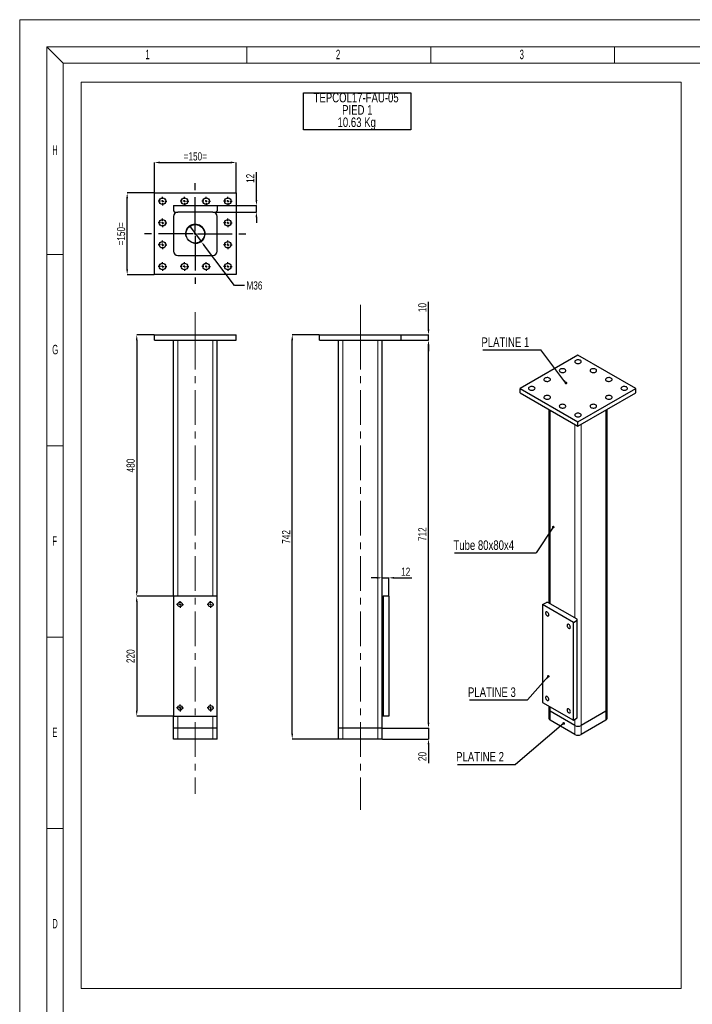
# Model space of a CAD drawing. Header units: millimetres. Extents: x 0 to 841, y 0 to 594.
# Tile 2 of 7: x 0 to 247, y 232 to 594. Entities that reach past the tile are written whole.
import ezdxf

# ---------------------------------------------------------------- set-up
doc = ezdxf.new("R2010")
doc.units = ezdxf.units.MM
doc.header["$PDSIZE"] = -1
doc.linetypes.add('CENTERX2', pattern=[20.32, 12.7, -2.54, 2.54, -2.54])
for name, color, linetype in [('COTES', 1, 'Continuous'), ('NOTES', 6, 'Continuous'), ('TRAIT-FINS', 9, 'Continuous'), ('TRAIT-MIXTES', 3, 'CENTERX2')]:
    doc.layers.add(name, color=color, linetype=linetype)
doc.layers.add('TRAIT-FORT', color=4, linetype='Continuous', lineweight=25)
doc.styles.add('SLDTEXTSTYLE0', font='TXT', dxfattribs={"width": 0.75})
doc.styles.add('SLDTEXTSTYLE1', font='TXT', dxfattribs={"width": 0.605})
doc.dimstyles.new('SLDDIMSTYLE5', dxfattribs={"dimtxt": 3, "dimasz": 2, "dimexe": 0, "dimexo": 0.0625, "dimgap": 0.75, "dimtad": 1, "dimlfac": 5, "dimrnd": 1e-09, "dimzin": 12, "dimdsep": 46, "dimtxsty": 'SLDTEXTSTYLE0', "dimsah": 1, "dimcen": 0.09, "dimadec": 0, "dimazin": 3, "dimtfac": 1, "dimtofl": 0, "dimtmove": 0, "dimatfit": 3, "dimfxl": 1, "dimfrac": 2, "dimtolj": 1, "dimtzin": 12, "dimarcsym": 0})
doc.dimstyles.new('SLDDIMSTYLE6', dxfattribs={"dimtxt": 3, "dimasz": 2, "dimexe": 0, "dimexo": 0.0625, "dimgap": 0.75, "dimtad": 1, "dimlfac": 5, "dimrnd": 1e-09, "dimzin": 12, "dimdsep": 46, "dimtxsty": 'SLDTEXTSTYLE0', "dimsah": 1, "dimcen": 0.09, "dimadec": 0, "dimazin": 3, "dimtfac": 1, "dimtmove": 0, "dimatfit": 0, "dimfxl": 1, "dimfrac": 2, "dimtolj": 1, "dimtzin": 12, "dimarcsym": 0})
doc.dimstyles.new('SLDDIMSTYLE7', dxfattribs={"dimtxt": 3, "dimasz": 2, "dimexe": 0, "dimexo": 0.0625, "dimgap": 0.75, "dimtad": 0, "dimtih": 1, "dimtoh": 1, "dimlfac": 5, "dimrnd": 1e-09, "dimzin": 12, "dimdsep": 46, "dimtxsty": 'SLDTEXTSTYLE0', "dimblk1": 'NONE', "dimsah": 1, "dimcen": 0, "dimadec": 0, "dimazin": 3, "dimtfac": 1, "dimtmove": 0, "dimatfit": 3, "dimldrblk": 'NONE', "dimfxl": 1, "dimfrac": 2, "dimtolj": 1, "dimtzin": 12, "dimarcsym": 0})
doc.dimstyles.new('SLDDIMSTYLE8', dxfattribs={"dimtxt": 0.18, "dimasz": 1, "dimexe": 0, "dimexo": 0.0625, "dimgap": 0, "dimtad": 0, "dimtih": 1, "dimtoh": 1, "dimdec": 0, "dimrnd": 1e-09, "dimzin": 0, "dimdsep": 46, "dimtxsty": 'Standard', "dimblk1": 'DOT', "dimblk2": 'DOT', "dimsah": 1, "dimcen": 0.09, "dimadec": 0, "dimazin": 0, "dimtfac": 1, "dimtdec": 0, "dimtofl": 0, "dimtmove": 0, "dimatfit": 3, "dimldrblk": 'DOT', "dimfxl": 1, "dimfrac": 2, "dimtolj": 1, "dimtzin": 0, "dimarcsym": 0})

# ---------------------------------------------------------------- blocks, each defined once
blk = doc.blocks.new('_D_13')
at = {"layer": 'COTES', "color": 0, "lineweight": -2, "transparency": 16777216}
for p, q in [((109.96, 478.25), (100.02, 478.25)), ((100.02, 331.85), (100.02, 476.25)), ((116.96, 329.85), (100.02, 329.85))]:
    blk.add_line(p, q, dxfattribs=at)
at = {"layer": 'COTES', "color": 0, "transparency": 16777216}
for points in [[(99.69, 476.25), (100.36, 476.25), (100.02, 478.25)], [(99.69, 331.85), (100.36, 331.85), (100.02, 329.85)]]:
    blk.add_solid(points, dxfattribs=at)
at = {"layer": 'Defpoints', "color": 0, "transparency": 16777216}
for p in [(100.02, 478.25), (110.02, 478.25), (117.02, 329.85)]:
    blk.add_point(p, dxfattribs=at)
at = {"layer": 'COTES', "color": 0, "transparency": 16777216, "insert": (96.27, 404.05), "char_height": 3, "attachment_point": 2, "rotation": 90, "style": 'SLDTEXTSTYLE0'}
blk.add_mtext('\\A1;742', dxfattribs=at)
blk = doc.blocks.new('_D_14')
at = {"layer": 'COTES', "color": 0, "lineweight": -2, "transparency": 16777216}
for p, q in [((140.09, 476.25), (150.02, 476.25)), ((150.02, 335.85), (150.02, 474.25)), ((133.09, 333.85), (150.02, 333.85))]:
    blk.add_line(p, q, dxfattribs=at)
at = {"layer": 'COTES', "color": 0, "transparency": 16777216}
for points in [[(149.69, 474.25), (150.36, 474.25), (150.02, 476.25)], [(149.69, 335.85), (150.36, 335.85), (150.02, 333.85)]]:
    blk.add_solid(points, dxfattribs=at)
at = {"layer": 'Defpoints', "color": 0, "transparency": 16777216}
for p in [(140.02, 476.25), (150.02, 476.25), (133.02, 333.85)]:
    blk.add_point(p, dxfattribs=at)
at = {"layer": 'COTES', "color": 0, "transparency": 16777216, "insert": (146.27, 405.05), "char_height": 3, "attachment_point": 2, "rotation": 90, "style": 'SLDTEXTSTYLE0'}
blk.add_mtext('\\A1;712', dxfattribs=at)
blk = doc.blocks.new('_D_15')
at = {"layer": 'COTES', "color": 0, "lineweight": -2, "transparency": 16777216}
for p, q in [((150.02, 480.25), (150.02, 490.32)), ((140.09, 478.25), (150.02, 478.25)), ((150.02, 476.25), (150.02, 478.25)), ((140.09, 476.25), (150.02, 476.25)), ((150.02, 474.25), (150.02, 472.25))]:
    blk.add_line(p, q, dxfattribs=at)
at = {"layer": 'COTES', "color": 0, "transparency": 16777216}
for points in [[(149.69, 480.25), (150.36, 480.25), (150.02, 478.25)], [(149.69, 474.25), (150.36, 474.25), (150.02, 476.25)]]:
    blk.add_solid(points, dxfattribs=at)
at = {"layer": 'Defpoints', "color": 0, "transparency": 16777216}
for p in [(140.02, 478.25), (150.02, 478.25), (140.02, 476.25)]:
    blk.add_point(p, dxfattribs=at)
at = {"layer": 'COTES', "color": 0, "transparency": 16777216, "insert": (146.27, 488.25), "char_height": 3, "attachment_point": 2, "rotation": 90, "style": 'SLDTEXTSTYLE0'}
blk.add_mtext('\\A1;10', dxfattribs=at)
blk = doc.blocks.new('_D_16')
at = {"layer": 'COTES', "color": 0, "lineweight": -2, "transparency": 16777216}
for p, q in [((150.02, 335.85), (150.02, 337.85)), ((133.09, 333.85), (150.02, 333.85)), ((150.02, 333.85), (150.02, 329.85)), ((133.09, 329.85), (150.02, 329.85)), ((150.02, 327.85), (150.02, 320.98))]:
    blk.add_line(p, q, dxfattribs=at)
at = {"layer": 'COTES', "color": 0, "transparency": 16777216}
for points in [[(149.69, 335.85), (150.36, 335.85), (150.02, 333.85)], [(149.69, 327.85), (150.36, 327.85), (150.02, 329.85)]]:
    blk.add_solid(points, dxfattribs=at)
at = {"layer": 'Defpoints', "color": 0, "transparency": 16777216}
for p in [(133.02, 333.85), (150.02, 333.85), (133.02, 329.85)]:
    blk.add_point(p, dxfattribs=at)
at = {"layer": 'COTES', "color": 0, "transparency": 16777216, "insert": (146.27, 323.42), "char_height": 3, "attachment_point": 2, "rotation": 90, "style": 'SLDTEXTSTYLE0'}
blk.add_mtext('\\A1;20', dxfattribs=at)
blk = doc.blocks.new('_D_17')
at = {"layer": 'COTES', "color": 0, "lineweight": -2, "transparency": 16777216}
for p, q in [((131.02, 389.03), (129.02, 389.03)), ((133.02, 382.32), (133.02, 389.03)), ((133.02, 389.03), (135.42, 389.03)), ((135.42, 382.32), (135.42, 389.03)), ((137.42, 389.03), (143.92, 389.03))]:
    blk.add_line(p, q, dxfattribs=at)
at = {"layer": 'COTES', "color": 0, "transparency": 16777216}
for points in [[(131.02, 389.37), (131.02, 388.7), (133.02, 389.03)], [(137.42, 389.37), (137.42, 388.7), (135.42, 389.03)]]:
    blk.add_solid(points, dxfattribs=at)
at = {"layer": 'Defpoints', "color": 0, "transparency": 16777216}
for p in [(135.42, 389.03), (133.02, 382.25), (135.42, 382.25)]:
    blk.add_point(p, dxfattribs=at)
at = {"layer": 'COTES', "color": 0, "transparency": 16777216, "insert": (141.67, 392.78), "char_height": 3, "attachment_point": 2, "style": 'SLDTEXTSTYLE0'}
blk.add_mtext('\\A1;12', dxfattribs=at)
blk = doc.blocks.new('SW_NOTE_3')
at = {"layer": 'NOTES', "color": 0}
for p, q in [((-0.02, -9.13), (-0.02, 4.46)), ((-0.02, 4.46), (39.35, 4.46)), ((39.35, 4.46), (39.35, -9.13)), ((39.35, -9.13), (-0.02, -9.13))]:
    blk.add_line(p, q, dxfattribs=at)
at = {"layer": 'NOTES', "color": 0, "char_height": 3.5, "attachment_point": 2, "style": 'SLDTEXTSTYLE0'}
for s, insert in [('TEPCOL17-FAU-05', (19.3, 4.51)), ('PIED 1', (19.73, -0.01)), ('10.63 Kg', (19.51, -4.54))]:
    blk.add_mtext(s, dxfattribs=dict(at, insert=insert))
blk = doc.blocks.new('_D_18')
at = {"layer": 'COTES', "color": 0, "lineweight": -2, "transparency": 16777216}
for p, q in [((49.38, 478.25), (42.95, 478.25)), ((42.95, 476.25), (42.95, 384.25)), ((56.38, 382.25), (42.95, 382.25))]:
    blk.add_line(p, q, dxfattribs=at)
at = {"layer": 'COTES', "color": 0, "transparency": 16777216}
for points in [[(42.62, 476.25), (43.28, 476.25), (42.95, 478.25)], [(42.62, 384.25), (43.28, 384.25), (42.95, 382.25)]]:
    blk.add_solid(points, dxfattribs=at)
at = {"layer": 'Defpoints', "color": 0, "transparency": 16777216}
for p in [(49.44, 478.25), (42.95, 382.25), (56.44, 382.25)]:
    blk.add_point(p, dxfattribs=at)
at = {"layer": 'COTES', "color": 0, "transparency": 16777216, "insert": (39.2, 430.25), "char_height": 3, "attachment_point": 2, "rotation": 90, "style": 'SLDTEXTSTYLE0'}
blk.add_mtext('\\A1;480', dxfattribs=at)
blk = doc.blocks.new('_D_19')
at = {"layer": 'COTES', "color": 0, "lineweight": -2, "transparency": 16777216}
for p, q in [((56.38, 382.25), (42.95, 382.25)), ((42.95, 380.25), (42.95, 340.25)), ((56.38, 338.25), (42.95, 338.25))]:
    blk.add_line(p, q, dxfattribs=at)
at = {"layer": 'COTES', "color": 0, "transparency": 16777216}
for points in [[(42.62, 380.25), (43.28, 380.25), (42.95, 382.25)], [(42.62, 340.25), (43.28, 340.25), (42.95, 338.25)]]:
    blk.add_solid(points, dxfattribs=at)
at = {"layer": 'Defpoints', "color": 0, "transparency": 16777216}
for p in [(56.44, 382.25), (42.95, 338.25), (56.44, 338.25)]:
    blk.add_point(p, dxfattribs=at)
at = {"layer": 'COTES', "color": 0, "transparency": 16777216, "insert": (39.2, 360.25), "char_height": 3, "attachment_point": 2, "rotation": 90, "style": 'SLDTEXTSTYLE0'}
blk.add_mtext('\\A1;220', dxfattribs=at)
blk = doc.blocks.new('SW_CENTERMARKSYMBOL_3')
at = {"layer": 'TRAIT-MIXTES', "color": 0}
for p, q in [((-0.8, 0), (-1.25, 0)), ((0, 0), (-0.4, 0)), ((0, 0.8), (0, 1.25)), ((0, 0), (0, 0.4)), ((0, 0), (0, -0.4)), ((0, 0), (0.4, 0)), ((0.8, 0), (1.25, 0)), ((0, -0.8), (0, -1.25))]:
    blk.add_line(p, q, dxfattribs=at)
blk = doc.blocks.new('SW_CENTERMARKSYMBOL_4')
at = {"layer": 'TRAIT-MIXTES', "color": 0}
for p, q in [((-0.8, 0), (-1.25, 0)), ((0, 0), (-0.4, 0)), ((0, 0.8), (0, 1.25)), ((0, 0), (0, 0.4)), ((0, 0), (0, -0.4)), ((0, 0), (0.4, 0)), ((0.8, 0), (1.25, 0)), ((0, -0.8), (0, -1.25))]:
    blk.add_line(p, q, dxfattribs=at)
blk = doc.blocks.new('SW_CENTERMARKSYMBOL_5')
at = {"layer": 'TRAIT-MIXTES', "color": 0}
for p, q in [((-0.8, 0), (-1.25, 0)), ((0, 0), (-0.4, 0)), ((0, 0.8), (0, 1.25)), ((0, 0), (0, 0.4)), ((0, 0), (0, -0.4)), ((0, 0), (0.4, 0)), ((0.8, 0), (1.25, 0)), ((0, -0.8), (0, -1.25))]:
    blk.add_line(p, q, dxfattribs=at)
blk = doc.blocks.new('SW_CENTERMARKSYMBOL_6')
at = {"layer": 'TRAIT-MIXTES', "color": 0}
for p, q in [((-0.8, 0), (-1.25, 0)), ((0, 0), (-0.4, 0)), ((0, 0.8), (0, 1.25)), ((0, 0), (0, 0.4)), ((0, 0), (0, -0.4)), ((0, 0), (0.4, 0)), ((0.8, 0), (1.25, 0)), ((0, -0.8), (0, -1.25))]:
    blk.add_line(p, q, dxfattribs=at)
blk = doc.blocks.new('_D_20')
at = {"layer": 'COTES', "color": 0, "lineweight": -2, "transparency": 16777216}
for p, q in [((49.44, 530.39), (49.44, 541.51)), ((51.44, 541.51), (77.44, 541.51)), ((79.44, 530.39), (79.44, 541.51))]:
    blk.add_line(p, q, dxfattribs=at)
at = {"layer": 'COTES', "color": 0, "transparency": 16777216}
for points in [[(51.44, 541.85), (51.44, 541.18), (49.44, 541.51)], [(77.44, 541.85), (77.44, 541.18), (79.44, 541.51)]]:
    blk.add_solid(points, dxfattribs=at)
at = {"layer": 'Defpoints', "color": 0, "transparency": 16777216}
for p in [(79.44, 541.51), (49.44, 530.33), (79.44, 530.33)]:
    blk.add_point(p, dxfattribs=at)
at = {"layer": 'COTES', "color": 0, "transparency": 16777216, "insert": (64.44, 545.26), "char_height": 3, "attachment_point": 2, "style": 'SLDTEXTSTYLE0'}
blk.add_mtext('\\A1;=150=', dxfattribs=at)
blk = doc.blocks.new('_D_21')
at = {"layer": 'COTES', "color": 0, "lineweight": -2, "transparency": 16777216}
for p, q in [((49.38, 530.33), (39.44, 530.33)), ((39.44, 502.33), (39.44, 528.33)), ((49.38, 500.33), (39.44, 500.33))]:
    blk.add_line(p, q, dxfattribs=at)
at = {"layer": 'COTES', "color": 0, "transparency": 16777216}
for points in [[(39.1, 528.33), (39.77, 528.33), (39.44, 530.33)], [(39.1, 502.33), (39.77, 502.33), (39.44, 500.33)]]:
    blk.add_solid(points, dxfattribs=at)
at = {"layer": 'Defpoints', "color": 0, "transparency": 16777216}
for p in [(39.44, 530.33), (49.44, 530.33), (49.44, 500.33)]:
    blk.add_point(p, dxfattribs=at)
at = {"layer": 'COTES', "color": 0, "transparency": 16777216, "insert": (35.69, 515.33), "char_height": 3, "attachment_point": 2, "rotation": 90, "style": 'SLDTEXTSTYLE0'}
blk.add_mtext('\\A1;=150=', dxfattribs=at)
blk = doc.blocks.new('_D_22')
at = {"layer": 'COTES', "color": 0, "lineweight": -2, "transparency": 16777216}
for p, q in [((86.87, 527.73), (86.87, 537.94)), ((72.5, 525.73), (86.87, 525.73)), ((86.87, 523.33), (86.87, 525.73)), ((72.1, 523.33), (86.87, 523.33)), ((86.87, 521.33), (86.87, 519.33))]:
    blk.add_line(p, q, dxfattribs=at)
at = {"layer": 'COTES', "color": 0, "transparency": 16777216}
for points in [[(86.54, 527.73), (87.21, 527.73), (86.87, 525.73)], [(86.54, 521.33), (87.21, 521.33), (86.87, 523.33)]]:
    blk.add_solid(points, dxfattribs=at)
at = {"layer": 'Defpoints', "color": 0, "transparency": 16777216}
for p in [(72.44, 525.73), (86.87, 525.73), (72.04, 523.33)]:
    blk.add_point(p, dxfattribs=at)
at = {"layer": 'COTES', "color": 0, "transparency": 16777216, "insert": (83.12, 535.69), "char_height": 3, "attachment_point": 2, "rotation": 90, "style": 'SLDTEXTSTYLE0'}
blk.add_mtext('\\A1;12', dxfattribs=at)
blk = doc.blocks.new('_D_23')
at = {"layer": 'COTES', "color": 0, "lineweight": -2, "transparency": 16777216}
for p, q in [((62.27, 518.2), (66.61, 512.46)), ((78.78, 496.36), (67.82, 510.86)), ((82.47, 496.36), (78.78, 496.36))]:
    blk.add_line(p, q, dxfattribs=at)
at = {"layer": 'COTES', "color": 0, "transparency": 16777216}
blk.add_solid([(68.08, 511.07), (67.55, 510.66), (66.61, 512.46)], dxfattribs=at)
at = {"layer": 'Defpoints', "color": 0, "transparency": 16777216}
for p in [(62.27, 518.2), (66.61, 512.46)]:
    blk.add_point(p, dxfattribs=at)
at = {"layer": 'COTES', "color": 0, "transparency": 16777216, "insert": (83.22, 497.86), "char_height": 3, "attachment_point": 1, "style": 'SLDTEXTSTYLE0'}
blk.add_mtext('\\A1;M36', dxfattribs=at)
blk = doc.blocks.new('_None')
blk = doc.blocks.new('SW_CENTERMARKSYMBOL_7')
at = {"layer": 'TRAIT-MIXTES', "color": 0}
for p, q in [((-0.8, 0), (-1.6, 0)), ((0, 0), (-0.4, 0)), ((0, 0.8), (0, 1.6)), ((0, 0), (0, 0.4)), ((0, 0), (0, -0.4)), ((0, 0), (0.4, 0)), ((0.8, 0), (1.6, 0)), ((0, -0.8), (0, -1.6))]:
    blk.add_line(p, q, dxfattribs=at)
blk = doc.blocks.new('SW_CENTERMARKSYMBOL_8')
at = {"layer": 'TRAIT-MIXTES', "color": 0}
for p, q in [((-0.8, 0), (-1.6, 0)), ((0, 0), (-0.4, 0)), ((0, 0.8), (0, 1.6)), ((0, 0), (0, 0.4)), ((0, 0), (0, -0.4)), ((0, 0), (0.4, 0)), ((0.8, 0), (1.6, 0)), ((0, -0.8), (0, -1.6))]:
    blk.add_line(p, q, dxfattribs=at)
blk = doc.blocks.new('SW_CENTERMARKSYMBOL_9')
at = {"layer": 'TRAIT-MIXTES', "color": 0}
for p, q in [((-0.8, 0), (-1.6, 0)), ((0, 0), (-0.4, 0)), ((0, 0.8), (0, 1.6)), ((0, 0), (0, 0.4)), ((0, 0), (0, -0.4)), ((0, 0), (0.4, 0)), ((0.8, 0), (1.6, 0)), ((0, -0.8), (0, -1.6))]:
    blk.add_line(p, q, dxfattribs=at)
blk = doc.blocks.new('SW_CENTERMARKSYMBOL_10')
at = {"layer": 'TRAIT-MIXTES', "color": 0}
for p, q in [((-0.8, 0), (-1.6, 0)), ((0, 0), (-0.4, 0)), ((0, 0.8), (0, 1.6)), ((0, 0), (0, 0.4)), ((0, 0), (0, -0.4)), ((0, 0), (0.4, 0)), ((0.8, 0), (1.6, 0)), ((0, -0.8), (0, -1.6))]:
    blk.add_line(p, q, dxfattribs=at)
blk = doc.blocks.new('SW_CENTERMARKSYMBOL_11')
at = {"layer": 'TRAIT-MIXTES', "color": 0}
for p, q in [((-0.8, 0), (-1.6, 0)), ((0, 0), (-0.4, 0)), ((0, 0.8), (0, 1.6)), ((0, 0), (0, 0.4)), ((0, 0), (0, -0.4)), ((0, 0), (0.4, 0)), ((0.8, 0), (1.6, 0)), ((0, -0.8), (0, -1.6))]:
    blk.add_line(p, q, dxfattribs=at)
blk = doc.blocks.new('SW_CENTERMARKSYMBOL_12')
at = {"layer": 'TRAIT-MIXTES', "color": 0}
for p, q in [((-0.8, 0), (-1.6, 0)), ((0, 0), (-0.4, 0)), ((0, 0.8), (0, 1.6)), ((0, 0), (0, 0.4)), ((0, 0), (0, -0.4)), ((0, 0), (0.4, 0)), ((0.8, 0), (1.6, 0)), ((0, -0.8), (0, -1.6))]:
    blk.add_line(p, q, dxfattribs=at)
blk = doc.blocks.new('SW_CENTERMARKSYMBOL_13')
at = {"layer": 'TRAIT-MIXTES', "color": 0}
for p, q in [((-0.8, 0), (-1.6, 0)), ((0, 0), (-0.4, 0)), ((0, 0.8), (0, 1.6)), ((0, 0), (0, 0.4)), ((0, 0), (0, -0.4)), ((0, 0), (0.4, 0)), ((0.8, 0), (1.6, 0)), ((0, -0.8), (0, -1.6))]:
    blk.add_line(p, q, dxfattribs=at)
blk = doc.blocks.new('SW_CENTERMARKSYMBOL_14')
at = {"layer": 'TRAIT-MIXTES', "color": 0}
for p, q in [((-0.8, 0), (-1.6, 0)), ((0, 0), (-0.4, 0)), ((0, 0.8), (0, 1.6)), ((0, 0), (0, 0.4)), ((0, 0), (0, -0.4)), ((0, 0), (0.4, 0)), ((0.8, 0), (1.6, 0)), ((0, -0.8), (0, -1.6))]:
    blk.add_line(p, q, dxfattribs=at)
blk = doc.blocks.new('SW_CENTERMARKSYMBOL_15')
at = {"layer": 'TRAIT-MIXTES', "color": 0}
for p, q in [((-0.8, 0), (-1.6, 0)), ((0, 0), (-0.4, 0)), ((0, 0.8), (0, 1.6)), ((0, 0), (0, 0.4)), ((0, 0), (0, -0.4)), ((0, 0), (0.4, 0)), ((0.8, 0), (1.6, 0)), ((0, -0.8), (0, -1.6))]:
    blk.add_line(p, q, dxfattribs=at)
blk = doc.blocks.new('SW_CENTERMARKSYMBOL_16')
at = {"layer": 'TRAIT-MIXTES', "color": 0}
for p, q in [((-0.8, 0), (-1.6, 0)), ((0, 0), (-0.4, 0)), ((0, 0.8), (0, 1.6)), ((0, 0), (0, 0.4)), ((0, 0), (0, -0.4)), ((0, 0), (0.4, 0)), ((0.8, 0), (1.6, 0)), ((0, -0.8), (0, -1.6))]:
    blk.add_line(p, q, dxfattribs=at)
blk = doc.blocks.new('SW_CENTERMARKSYMBOL_17')
at = {"layer": 'TRAIT-MIXTES', "color": 0}
for p, q in [((-0.8, 0), (-1.6, 0)), ((0, 0), (-0.4, 0)), ((0, 0.8), (0, 1.6)), ((0, 0), (0, 0.4)), ((0, 0), (0, -0.4)), ((0, 0), (0.4, 0)), ((0.8, 0), (1.6, 0)), ((0, -0.8), (0, -1.6))]:
    blk.add_line(p, q, dxfattribs=at)
blk = doc.blocks.new('SW_CENTERMARKSYMBOL_18')
at = {"layer": 'TRAIT-MIXTES', "color": 0}
for p, q in [((-0.8, 0), (-1.6, 0)), ((0, 0), (-0.4, 0)), ((0, 0.8), (0, 1.6)), ((0, 0), (0, 0.4)), ((0, 0), (0, -0.4)), ((0, 0), (0.4, 0)), ((0.8, 0), (1.6, 0)), ((0, -0.8), (0, -1.6))]:
    blk.add_line(p, q, dxfattribs=at)
blk = doc.blocks.new('SW_CENTERMARKSYMBOL_19')
at = {"layer": 'TRAIT-MIXTES', "color": 0}
for p, q in [((0, 0.8), (0, 20.56)), ((-0.8, 0), (-19.04, 0)), ((0, 0), (-0.4, 0)), ((0, 0), (0, 0.4)), ((0, 0), (0, -0.4)), ((0, 0), (0.4, 0)), ((0.8, 0), (19.37, 0)), ((0, -0.8), (0, -18.4))]:
    blk.add_line(p, q, dxfattribs=at)
blk = doc.blocks.new('SW_NOTE_4')
at = {"layer": 'NOTES', "color": 0}
blk.add_line((-21.37, 0), (0, 0), dxfattribs=at)
at = {"layer": 'NOTES', "color": 0, "insert": (-21.85, 4.59), "char_height": 3.5, "attachment_point": 1, "style": 'SLDTEXTSTYLE0'}
blk.add_mtext('PLATINE 1', dxfattribs=at)
blk = doc.blocks.new('_Dot')
at = {"color": 0, "linetype": 'ByBlock', "lineweight": -2}
blk.add_line((-0.5, 0), (-1, 0), dxfattribs=at)
at = {"color": 0, "linetype": 'ByBlock', "const_width": 0.5}
blk.add_lwpolyline([(-0.25, 0, 1), (0.25, 0, 1)], format="xyb", close=True, dxfattribs=at)
blk = doc.blocks.new('SW_NOTE_5')
at = {"layer": 'NOTES', "color": 0}
blk.add_line((-21.37, 0), (0, 0), dxfattribs=at)
at = {"layer": 'NOTES', "color": 0, "insert": (-21.87, 4.51), "char_height": 3.5, "attachment_point": 1, "style": 'SLDTEXTSTYLE0'}
blk.add_mtext('PLATINE 3', dxfattribs=at)
blk = doc.blocks.new('SW_NOTE_6')
at = {"layer": 'NOTES', "color": 0}
blk.add_line((-21.37, 0), (0, 0), dxfattribs=at)
at = {"layer": 'NOTES', "color": 0, "insert": (-21.82, 4.59), "char_height": 3.5, "attachment_point": 1, "style": 'SLDTEXTSTYLE0'}
blk.add_mtext('PLATINE 2', dxfattribs=at)
blk = doc.blocks.new('SW_NOTE_7')
at = {"layer": 'NOTES', "color": 0}
blk.add_line((-29.88, 0), (0, 0), dxfattribs=at)
at = {"layer": 'NOTES', "color": 0, "insert": (-30.31, 4.53), "char_height": 3.5, "attachment_point": 1, "style": 'SLDTEXTSTYLE0'}
blk.add_mtext('Tube 80x80x4', dxfattribs=at)

msp = doc.modelspace()

# ---------------------------------------------------------------- linework, layer by layer
at = {"lineweight": 18}
for p, q in [((841.001, 593.9431), (0.001, 593.9431)), ((0.001, -0.0569), (0.001, 593.9431)), ((831.001, 583.9431), (10.001, 583.9431)), ((10.001, 9.9431), (10.001, 583.9431)), ((16.001, 577.9431), (10.001, 583.9431)), ((83.4177, 577.9431), (83.4177, 583.9431)), ((150.8344, 577.9431), (150.8344, 583.9431)), ((218.2511, 577.9431), (218.2511, 583.9431)), ((16.001, 15.9431), (16.001, 577.9431)), ((16.001, 577.9431), (825.001, 577.9431)), ((242.7104, 571.0589), (22.6047, 571.0589)), ((22.6047, 571.0589), (22.6047, 238.205)), ((242.7104, 571.0589), (242.7104, 238.205)), ((16.001, 507.6931), (10.001, 507.6931)), ((16.001, 437.4431), (10.001, 437.4431)), ((16.001, 367.1931), (10.001, 367.1931)), ((16.001, 296.9431), (10.001, 296.9431)), ((242.7104, 238.205), (22.6047, 238.205))]:
    msp.add_line(p, q, dxfattribs=at)
at = {"layer": 'TRAIT-FINS', "lineweight": 18}
for p, q in [((58.0382, 382.2536), (58.0382, 476.2536)), ((70.8382, 382.2536), (70.8382, 476.2536)), ((118.623, 333.8536), (118.623, 476.2536)), ((131.423, 333.8536), (131.423, 476.2536)), ((194.714, 379.5342), (194.714, 450.5742)), ((215.0786, 340.0136), (215.0786, 450.5742)), ((203.7649, 374.3092), (203.7649, 445.3491)), ((206.0277, 334.7886), (206.0277, 445.3491)), ((58.0382, 378.9664), (58.0382, 379.5408)), ((70.8382, 378.9664), (70.8382, 379.5408)), ((58.0382, 340.9664), (58.0382, 341.5408)), ((70.8382, 340.9664), (70.8382, 341.5408)), ((194.714, 340.0136), (194.714, 341.647)), ((194.714, 336.7474), (194.714, 340.0136)), ((215.0786, 336.7474), (215.0786, 340.0136)), ((58.0382, 333.8536), (58.0382, 338.2536)), ((70.8382, 333.8536), (70.8382, 338.2536)), ((203.7649, 334.7886), (203.7649, 337.0751)), ((58.0382, 329.8536), (58.0382, 333.8536)), ((70.8382, 329.8536), (70.8382, 333.8536)), ((118.623, 329.8536), (118.623, 333.8536)), ((131.423, 329.8536), (131.423, 333.8536)), ((203.7649, 331.5224), (203.7649, 334.7886)), ((206.0277, 331.5224), (206.0277, 334.7886))]:
    msp.add_line(p, q, dxfattribs=at)
msp.add_arc((64.4382, 515.3318), 3.6, 255, 195, dxfattribs=at)
at = {"layer": 'TRAIT-FORT', "lineweight": 25}
for p, q in [((49.4382, 530.3318), (79.4382, 530.3318)), ((49.4382, 500.3318), (49.4382, 530.3318)), ((79.4382, 530.3318), (79.4382, 500.3318)), ((56.4382, 525.7318), (72.4382, 525.7318)), ((56.4382, 525.7318), (56.4382, 523.7318)), ((72.4382, 525.7318), (72.4382, 523.7318)), ((56.4382, 523.7318), (56.8382, 523.3318)), ((56.4382, 521.7318), (56.4382, 508.9318)), ((56.8382, 523.3318), (58.0382, 523.3318)), ((70.8382, 523.3318), (58.0382, 523.3318)), ((70.8382, 523.3318), (72.0382, 523.3318)), ((72.0382, 523.3318), (72.4382, 523.7318)), ((72.4382, 508.9318), (72.4382, 521.7318)), ((58.0382, 507.3318), (70.8382, 507.3318)), ((79.4382, 500.3318), (49.4382, 500.3318)), ((49.4382, 476.2536), (49.4382, 478.2536)), ((49.4382, 478.2536), (79.4382, 478.2536)), ((79.4382, 476.2536), (79.4382, 478.2536)), ((110.023, 478.2536), (140.023, 478.2536)), ((110.023, 476.2536), (110.023, 478.2536)), ((140.023, 476.2536), (140.023, 478.2536)), ((49.4382, 476.2536), (79.4382, 476.2536)), ((56.4382, 382.2536), (56.4382, 476.2536)), ((72.4382, 382.2536), (72.4382, 476.2536)), ((110.023, 476.2536), (140.023, 476.2536)), ((117.023, 333.8536), (117.023, 476.2536)), ((133.023, 382.2536), (133.023, 476.2536)), ((204.8963, 470.8213), (183.6831, 458.5752)), ((226.1095, 458.5752), (204.8963, 470.8213)), ((183.6831, 456.9421), (183.6831, 458.5752)), ((183.6831, 458.5752), (204.8963, 446.3291)), ((183.6831, 456.9421), (204.8963, 444.696)), ((204.8963, 446.3291), (226.1095, 458.5752)), ((204.8963, 444.696), (226.1095, 456.9421)), ((226.1095, 456.9421), (226.1095, 458.5752)), ((194.2453, 450.8447), (194.2453, 379.8047)), ((215.5473, 340.6667), (215.5473, 450.8447)), ((204.8963, 444.696), (204.8963, 446.3291)), ((72.4382, 382.2536), (56.4382, 382.2536)), ((56.4382, 382.2536), (56.4382, 338.2536)), ((72.4382, 338.2536), (72.4382, 382.2536)), ((133.023, 338.2536), (133.023, 382.2536)), ((133.023, 382.2536), (133.423, 382.2536)), ((133.423, 382.2536), (133.423, 338.2536)), ((135.423, 382.2536), (133.423, 382.2536)), ((135.423, 382.2536), (135.423, 338.2536)), ((191.8855, 379.2076), (193.2997, 380.024)), ((193.8654, 380.024), (193.2997, 380.024)), ((204.6135, 373.8193), (193.8654, 380.024)), ((203.1992, 372.6763), (191.8855, 379.2076)), ((191.8855, 379.2076), (191.8855, 343.2798)), ((203.1992, 372.6763), (204.6135, 373.4928)), ((203.1992, 336.7485), (203.1992, 372.6763)), ((204.6135, 373.4928), (204.6135, 373.8193)), ((204.6135, 337.565), (204.6135, 373.4928)), ((191.8855, 343.2798), (203.1992, 336.7485)), ((194.2453, 341.9175), (194.2453, 340.6667)), ((194.2453, 340.6667), (194.2453, 337.4006)), ((203.7649, 334.7886), (194.714, 340.0136)), ((215.0786, 340.0136), (206.0277, 334.7886)), ((215.5473, 337.4006), (215.5473, 340.6667)), ((56.4382, 333.8536), (56.4382, 338.2536)), ((56.4382, 338.2536), (72.4382, 338.2536)), ((72.4382, 333.8536), (72.4382, 338.2536)), ((133.023, 333.8536), (133.023, 338.2536)), ((133.423, 338.2536), (133.023, 338.2536)), ((135.423, 338.2536), (133.423, 338.2536)), ((203.7649, 331.5224), (194.714, 336.7474)), ((203.1992, 336.7485), (204.6135, 337.565)), ((215.0786, 336.7474), (206.0277, 331.5224)), ((58.0382, 333.8536), (56.4382, 333.8536)), ((56.4382, 329.8536), (56.4382, 333.8536)), ((70.8382, 333.8536), (58.0382, 333.8536)), ((72.4382, 333.8536), (70.8382, 333.8536)), ((72.4382, 329.8536), (72.4382, 333.8536)), ((118.623, 333.8536), (117.023, 333.8536)), ((117.023, 329.8536), (117.023, 333.8536)), ((131.423, 333.8536), (118.623, 333.8536)), ((133.023, 333.8536), (131.423, 333.8536)), ((133.023, 329.8536), (133.023, 333.8536)), ((58.0382, 329.8536), (56.4382, 329.8536)), ((70.8382, 329.8536), (58.0382, 329.8536)), ((72.4382, 329.8536), (70.8382, 329.8536)), ((118.623, 329.8536), (117.023, 329.8536)), ((131.423, 329.8536), (118.623, 329.8536)), ((133.023, 329.8536), (131.423, 329.8536))]:
    msp.add_line(p, q, dxfattribs=at)
at = {"layer": 'TRAIT-FORT', "lineweight": 25, "flags": 128}
for points in [[(204.0478, 468.862), (203.8634, 468.7248), (203.7439, 468.5654), (203.6969, 468.3939), (203.7252, 468.221), (203.8271, 468.0576), (203.9962, 467.914), (204.2218, 467.7992), (204.4898, 467.7203), (204.7834, 467.6824), (205.084, 467.6879), (205.3729, 467.7363), (205.6318, 467.8247), (205.8445, 467.9475), (205.9976, 468.097), (206.0815, 468.2637), (206.091, 468.4373), (206.0254, 468.6068), (205.8888, 468.7615), (205.6899, 468.8918), (205.4411, 468.9894), (205.1581, 469.0482), (204.8586, 469.0645), (204.5615, 469.0374), (204.2854, 468.9684), (204.0478, 468.862)], [(198.3909, 465.5963), (198.2066, 465.4591), (198.0871, 465.2998), (198.04, 465.1282), (198.0683, 464.9554), (198.1702, 464.792), (198.3393, 464.6484), (198.5649, 464.5335), (198.833, 464.4547), (199.1265, 464.4168), (199.4272, 464.4223), (199.716, 464.4707), (199.9749, 464.5591), (200.1876, 464.6819), (200.3407, 464.8314), (200.4247, 464.9981), (200.4341, 465.1717), (200.3685, 465.3411), (200.2319, 465.4959), (200.033, 465.6261), (199.7842, 465.7237), (199.5012, 465.7825), (199.2017, 465.7989), (198.9047, 465.7717), (198.6286, 465.7028), (198.3909, 465.5963)], [(209.7046, 465.5963), (209.5203, 465.4591), (209.4008, 465.2998), (209.3537, 465.1282), (209.3821, 464.9554), (209.4839, 464.792), (209.653, 464.6484), (209.8787, 464.5335), (210.1467, 464.4547), (210.4402, 464.4168), (210.7409, 464.4223), (211.0297, 464.4707), (211.2886, 464.5591), (211.5013, 464.6819), (211.6545, 464.8314), (211.7384, 464.9981), (211.7478, 465.1717), (211.6822, 465.3411), (211.5456, 465.4959), (211.3467, 465.6261), (211.0979, 465.7237), (210.8149, 465.7825), (210.5155, 465.7989), (210.2184, 465.7717), (209.9423, 465.7028), (209.7046, 465.5963)], [(187.0772, 459.0651), (186.8928, 458.9279), (186.7734, 458.7685), (186.7263, 458.597), (186.7546, 458.4241), (186.8565, 458.2607), (187.0256, 458.1171), (187.2512, 458.0023), (187.5192, 457.9234), (187.8128, 457.8855), (188.1135, 457.891), (188.4023, 457.9394), (188.6612, 458.0278), (188.8739, 458.1506), (189.027, 458.3001), (189.111, 458.4668), (189.1204, 458.6404), (189.0548, 458.8099), (188.9182, 458.9646), (188.7193, 459.0949), (188.4705, 459.1925), (188.1875, 459.2513), (187.888, 459.2676), (187.5909, 459.2405), (187.3149, 459.1715), (187.0772, 459.0651)], [(192.7341, 462.3307), (192.5497, 462.1935), (192.4302, 462.0341), (192.3832, 461.8626), (192.4115, 461.6897), (192.5134, 461.5264), (192.6825, 461.3827), (192.9081, 461.2679), (193.1761, 461.1891), (193.4697, 461.1512), (193.7703, 461.1566), (194.0592, 461.2051), (194.3181, 461.2935), (194.5308, 461.4163), (194.6839, 461.5657), (194.7678, 461.7325), (194.7773, 461.906), (194.7116, 462.0755), (194.5751, 462.2302), (194.3762, 462.3605), (194.1274, 462.4581), (193.8444, 462.5169), (193.5449, 462.5333), (193.2478, 462.5061), (192.9717, 462.4371), (192.7341, 462.3307)], [(215.3615, 462.3307), (215.1771, 462.1935), (215.0577, 462.0341), (215.0106, 461.8626), (215.0389, 461.6897), (215.1408, 461.5264), (215.3099, 461.3827), (215.5355, 461.2679), (215.8035, 461.1891), (216.0971, 461.1512), (216.3977, 461.1566), (216.6866, 461.2051), (216.9455, 461.2935), (217.1582, 461.4163), (217.3113, 461.5657), (217.3952, 461.7325), (217.4047, 461.906), (217.3391, 462.0755), (217.2025, 462.2302), (217.0036, 462.3605), (216.7548, 462.4581), (216.4718, 462.5169), (216.1723, 462.5333), (215.8752, 462.5061), (215.5992, 462.4371), (215.3615, 462.3307)], [(221.0183, 459.0651), (220.834, 458.9279), (220.7145, 458.7685), (220.6675, 458.597), (220.6958, 458.4241), (220.7977, 458.2607), (220.9667, 458.1171), (221.1924, 458.0023), (221.4604, 457.9234), (221.7539, 457.8855), (222.0546, 457.891), (222.3434, 457.9394), (222.6023, 458.0278), (222.815, 458.1506), (222.9682, 458.3001), (223.0521, 458.4668), (223.0615, 458.6404), (222.9959, 458.8099), (222.8594, 458.9646), (222.6604, 459.0949), (222.4116, 459.1925), (222.1286, 459.2513), (221.8292, 459.2676), (221.5321, 459.2405), (221.256, 459.1715), (221.0183, 459.0651)], [(192.7341, 455.7994), (192.5497, 455.6622), (192.4302, 455.5029), (192.3832, 455.3313), (192.4115, 455.1585), (192.5134, 454.9951), (192.6825, 454.8515), (192.9081, 454.7366), (193.1761, 454.6578), (193.4697, 454.6199), (193.7703, 454.6254), (194.0592, 454.6738), (194.3181, 454.7622), (194.5308, 454.885), (194.6839, 455.0345), (194.7678, 455.2012), (194.7773, 455.3748), (194.7116, 455.5442), (194.5751, 455.699), (194.3762, 455.8292), (194.1274, 455.9268), (193.8444, 455.9856), (193.5449, 456.002), (193.2478, 455.9748), (192.9717, 455.9059), (192.7341, 455.7994)], [(215.3615, 455.7994), (215.1771, 455.6622), (215.0577, 455.5029), (215.0106, 455.3313), (215.0389, 455.1585), (215.1408, 454.9951), (215.3099, 454.8515), (215.5355, 454.7366), (215.8035, 454.6578), (216.0971, 454.6199), (216.3977, 454.6254), (216.6866, 454.6738), (216.9455, 454.7622), (217.1582, 454.885), (217.3113, 455.0345), (217.3952, 455.2012), (217.4047, 455.3748), (217.3391, 455.5442), (217.2025, 455.699), (217.0036, 455.8292), (216.7548, 455.9268), (216.4718, 455.9856), (216.1723, 456.002), (215.8752, 455.9748), (215.5992, 455.9059), (215.3615, 455.7994)], [(198.3909, 452.5338), (198.2066, 452.3966), (198.0871, 452.2372), (198.04, 452.0657), (198.0683, 451.8928), (198.1702, 451.7295), (198.3393, 451.5858), (198.5649, 451.471), (198.833, 451.3922), (199.1265, 451.3543), (199.4272, 451.3597), (199.716, 451.4082), (199.9749, 451.4966), (200.1876, 451.6194), (200.3407, 451.7688), (200.4247, 451.9356), (200.4341, 452.1091), (200.3685, 452.2786), (200.2319, 452.4333), (200.033, 452.5636), (199.7842, 452.6612), (199.5012, 452.72), (199.2017, 452.7364), (198.9047, 452.7092), (198.6286, 452.6402), (198.3909, 452.5338)], [(209.7046, 452.5338), (209.5203, 452.3966), (209.4008, 452.2372), (209.3537, 452.0657), (209.3821, 451.8928), (209.4839, 451.7295), (209.653, 451.5858), (209.8787, 451.471), (210.1467, 451.3922), (210.4402, 451.3543), (210.7409, 451.3597), (211.0297, 451.4082), (211.2886, 451.4966), (211.5013, 451.6194), (211.6545, 451.7688), (211.7384, 451.9356), (211.7478, 452.1091), (211.6822, 452.2786), (211.5456, 452.4333), (211.3467, 452.5636), (211.0979, 452.6612), (210.8149, 452.72), (210.5155, 452.7364), (210.2184, 452.7092), (209.9423, 452.6402), (209.7046, 452.5338)], [(204.0478, 449.2682), (203.8634, 449.131), (203.7439, 448.9716), (203.6969, 448.8001), (203.7252, 448.6272), (203.8271, 448.4638), (203.9962, 448.3202), (204.2218, 448.2054), (204.4898, 448.1265), (204.7834, 448.0886), (205.084, 448.0941), (205.3729, 448.1426), (205.6318, 448.2309), (205.8445, 448.3537), (205.9976, 448.5032), (206.0815, 448.67), (206.091, 448.8435), (206.0254, 449.013), (205.8888, 449.1677), (205.6899, 449.298), (205.4411, 449.3956), (205.1581, 449.4544), (204.8586, 449.4707), (204.5615, 449.4436), (204.2854, 449.3746), (204.0478, 449.2682)], [(194.1836, 375.4313), (194.1569, 375.6513), (194.0792, 375.8826), (193.9573, 376.1046), (193.8022, 376.2976), (193.6275, 376.4445), (193.4488, 376.5322), (193.2821, 376.5529), (193.142, 376.5047), (193.0411, 376.3921), (192.9883, 376.2248), (192.9883, 376.018), (193.0411, 375.7898), (193.142, 375.5606), (193.2821, 375.3507), (193.4488, 375.1788), (193.6275, 375.0602), (193.8022, 375.0055), (193.9573, 375.0193), (194.0792, 375.1006), (194.1569, 375.2422), (194.1836, 375.4313)], [(202.1032, 370.8594), (202.0765, 371.0794), (201.9988, 371.3107), (201.8769, 371.5327), (201.7218, 371.7257), (201.5471, 371.8726), (201.3684, 371.9603), (201.2017, 371.981), (201.0616, 371.9328), (200.9607, 371.8202), (200.9079, 371.653), (200.9079, 371.4461), (200.9607, 371.2179), (201.0616, 370.9887), (201.2017, 370.7788), (201.3684, 370.607), (201.5471, 370.4884), (201.7218, 370.4336), (201.8769, 370.4474), (201.9988, 370.5288), (202.0765, 370.6703), (202.1032, 370.8594)], [(194.1836, 344.4028), (194.1569, 344.6228), (194.0792, 344.854), (193.9573, 345.0761), (193.8022, 345.2691), (193.6275, 345.4159), (193.4488, 345.5036), (193.2821, 345.5243), (193.142, 345.4762), (193.0411, 345.3635), (192.9883, 345.1963), (192.9883, 344.9894), (193.0411, 344.7612), (193.142, 344.532), (193.2821, 344.3222), (193.4488, 344.1503), (193.6275, 344.0317), (193.8022, 343.9769), (193.9573, 343.9908), (194.0792, 344.0721), (194.1569, 344.2136), (194.1836, 344.4028)], [(202.1032, 339.8309), (202.0765, 340.0509), (201.9988, 340.2822), (201.8769, 340.5042), (201.7218, 340.6972), (201.5471, 340.8441), (201.3684, 340.9317), (201.2017, 340.9524), (201.0616, 340.9043), (200.9607, 340.7916), (200.9079, 340.6244), (200.9079, 340.4175), (200.9607, 340.1893), (201.0616, 339.9601), (201.2017, 339.7503), (201.3684, 339.5784), (201.5471, 339.4598), (201.7218, 339.405), (201.8769, 339.4189), (201.9988, 339.5002), (202.0765, 339.6417), (202.1032, 339.8309)]]:
    msp.add_lwpolyline(points, dxfattribs=at)
at = {"layer": 'TRAIT-FORT', "lineweight": 25}
for centre, radius in [((52.4382, 527.3318), 1.2), ((60.4382, 527.3318), 1.2), ((68.4382, 527.3318), 1.2), ((76.4382, 527.3318), 1.2), ((52.4382, 519.3318), 1.2), ((64.4382, 515.3318), 3.4), ((76.4382, 519.3318), 1.2), ((52.4382, 511.3318), 1.2), ((76.4382, 511.3318), 1.2), ((52.4382, 503.3318), 1.2), ((60.4382, 503.3318), 1.2), ((68.4382, 503.3318), 1.2), ((76.4382, 503.3318), 1.2), ((58.8382, 379.2536), 0.85), ((70.0382, 379.2536), 0.85), ((58.8382, 341.2536), 0.85), ((70.0382, 341.2536), 0.85)]:
    msp.add_circle(centre, radius, dxfattribs=at)
for centre, radius, start, end in [((58.0382, 521.7318), 1.6, 90, 180), ((70.8382, 521.7318), 1.6, 0, 90), ((58.0382, 508.9318), 1.6, 180, 270), ((70.8382, 508.9318), 1.6, 270, 0), ((195.0461, 340.7466), 0.8047, 185.694799, 245.625342), ((214.7465, 340.7466), 0.8047, 294.374658, 354.305201), ((195.0461, 337.4804), 0.8047, 185.694799, 245.625342), ((214.7465, 337.4804), 0.8047, 294.374658, 354.305201), ((204.8963, 336.9721), 2.4592, 242.609672, 297.390328), ((204.8963, 333.706), 2.4592, 242.609672, 297.390328)]:
    msp.add_arc(centre, radius, start, end, dxfattribs=at)
at = {"layer": 'TRAIT-MIXTES', "lineweight": 18}
for p, q in [((125.023, 489.2672), (125.023, 478.2536)), ((64.4382, 486.5761), (64.4382, 478.2536)), ((64.4382, 478.2536), (64.4382, 309.7186)), ((125.023, 478.2536), (125.023, 303.8671))]:
    msp.add_line(p, q, dxfattribs=at)

# ---------------------------------------------------------------- block references
at = {"layer": 'NOTES'}
for name, p in [('SW_NOTE_3', (104.1717, 562.5879)), ('SW_NOTE_4', (191.3028, 472.707)), ('SW_NOTE_7', (189.4953, 398.2416)), ('SW_NOTE_5', (186.3971, 344.2793)), ('SW_NOTE_6', (181.9946, 320.5058))]:
    msp.add_blockref(name, p, dxfattribs=at)
at = {"layer": 'TRAIT-MIXTES'}
for name, p in [('SW_CENTERMARKSYMBOL_19', (64.4382, 515.3318)), ('SW_CENTERMARKSYMBOL_14', (52.4382, 527.3318)), ('SW_CENTERMARKSYMBOL_13', (60.4382, 527.3318)), ('SW_CENTERMARKSYMBOL_12', (68.4382, 527.3318)), ('SW_CENTERMARKSYMBOL_11', (76.4382, 527.3318)), ('SW_CENTERMARKSYMBOL_15', (52.4382, 519.3318)), ('SW_CENTERMARKSYMBOL_10', (76.4382, 519.3318)), ('SW_CENTERMARKSYMBOL_16', (52.4382, 511.3318)), ('SW_CENTERMARKSYMBOL_9', (76.4382, 511.3318)), ('SW_CENTERMARKSYMBOL_17', (52.4382, 503.3318)), ('SW_CENTERMARKSYMBOL_18', (60.4382, 503.3318)), ('SW_CENTERMARKSYMBOL_7', (68.4382, 503.3318)), ('SW_CENTERMARKSYMBOL_8', (76.4382, 503.3318)), ('SW_CENTERMARKSYMBOL_5', (58.8382, 379.2536)), ('SW_CENTERMARKSYMBOL_3', (70.0382, 379.2536)), ('SW_CENTERMARKSYMBOL_6', (58.8382, 341.2536)), ('SW_CENTERMARKSYMBOL_4', (70.0382, 341.2536))]:
    msp.add_blockref(name, p, dxfattribs=at)

# ---------------------------------------------------------------- texts
at = {"layer": 'NOTES', "char_height": 3.5, "attachment_point": 1, "style": 'SLDTEXTSTYLE1'}
for s, insert in [('1', (46.1761, 582.9437)), ('2', (116.0594, 582.9437)), ('3', (183.4761, 582.9437)), ('H', (11.9344, 547.8187)), ('G', (11.9344, 474.5687)), ('F', (11.9344, 404.3187)), ('E', (11.9344, 334.0687)), ('D', (11.9344, 263.8187))]:
    msp.add_mtext(s, dxfattribs=dict(at, insert=insert))

# ---------------------------------------------------------------- dimensions: what is measured, and where the dimension line sits
at = {"layer": 'COTES'}
dim = msp.add_linear_dim(base=(79.4382, 541.5117), p1=(49.4382, 530.3318), p2=(79.4382, 530.3318), text='=<>=', dimstyle='SLDDIMSTYLE5', dxfattribs=at)
dim.commit()
dim.dimension.update_dxf_attribs({"geometry": '_D_20', "text_midpoint": (64.4382, 541.5117), "dimtype": 160})
for base, p1, p2, dimstyle, picture, middle in [((86.8733, 525.7318), (72.0382, 523.3318), (72.4382, 525.7318), 'SLDDIMSTYLE6', '_D_22', (86.8733, 535.6913)), ((150.023, 478.2536), (140.023, 476.2536), (140.023, 478.2536), 'SLDDIMSTYLE6', '_D_15', (150.023, 488.2536)), ((42.9489, 382.2536), (49.4382, 478.2536), (56.4382, 382.2536), 'SLDDIMSTYLE5', '_D_18', (42.9489, 430.2536)), ((100.023, 478.2536), (117.023, 329.8536), (110.023, 478.2536), 'SLDDIMSTYLE5', '_D_13', (100.023, 404.0536)), ((150.023, 476.2536), (133.023, 333.8536), (140.023, 476.2536), 'SLDDIMSTYLE5', '_D_14', (150.023, 405.0536)), ((42.9489, 338.2536), (56.4382, 382.2536), (56.4382, 338.2536), 'SLDDIMSTYLE5', '_D_19', (42.9489, 360.2536)), ((150.023, 333.8536), (133.023, 329.8536), (133.023, 333.8536), 'SLDDIMSTYLE6', '_D_16', (150.023, 323.4161))]:
    dim = msp.add_linear_dim(base=base, p1=p1, p2=p2, angle=90, dimstyle=dimstyle, dxfattribs=at)
    dim.commit()
    dim.dimension.update_dxf_attribs({"geometry": picture, "text_midpoint": middle, "dimtype": 160})
dim = msp.add_linear_dim(base=(39.4382, 530.3318), p1=(49.4382, 500.3318), p2=(49.4382, 530.3318), angle=90, text='=<>=', dimstyle='SLDDIMSTYLE5', dxfattribs=at)
dim.commit()
dim.dimension.update_dxf_attribs({"geometry": '_D_21', "text_midpoint": (39.4382, 515.3318), "dimtype": 160})
dim = msp.add_diameter_dim_2p(p1=(62.267, 518.2033), p2=(66.6094, 512.4602), text='M36', dimstyle='SLDDIMSTYLE7', override={"dimpost": '<>'}, dxfattribs=at)
dim.commit()
dim.dimension.update_dxf_attribs({"geometry": '_D_23', "text_midpoint": (86.224, 496.361), "dimtype": 163})
dim = msp.add_linear_dim(base=(135.423, 389.0345), p1=(133.023, 382.2536), p2=(135.423, 382.2536), dimstyle='SLDDIMSTYLE6', dxfattribs=at)
dim.commit()
dim.dimension.update_dxf_attribs({"geometry": '_D_17', "text_midpoint": (141.673, 389.0345), "dimtype": 160})

# ---------------------------------------------------------------- leaders
at = {"layer": 'NOTES'}
for points in [[(200.4926, 460.5382), (191.3028, 472.707)], [(195.8043, 407.6304), (189.4953, 398.2416)], [(193.9668, 352.8274), (186.3971, 344.2793)], [(199.6396, 335.5543), (181.9946, 320.5058)]]:
    msp.add_leader(points, dimstyle='SLDDIMSTYLE8', dxfattribs=at)

doc.saveas('drawing.dxf')
